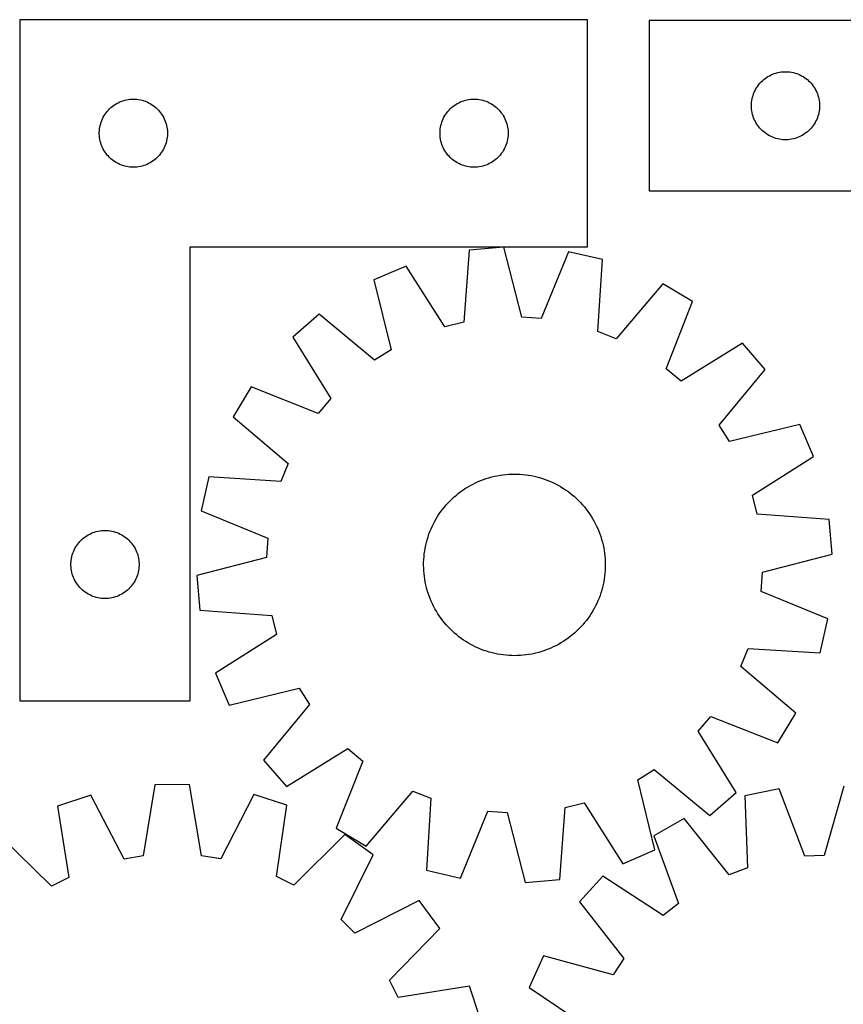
# Model space of a CAD drawing. Header units: millimetres. Extents: x 7 to 1493, y 8 to 2993.
# Tile 9 of 13: x 604 to 967, y 2560 to 2993. Entities that reach past the tile are written whole.
import ezdxf

# ---------------------------------------------------------------- set-up
doc = ezdxf.new("R2010")
doc.units = ezdxf.units.MM
doc.layers.add('CUT', color=7, linetype='CONTINUOUS', true_color=0x000000)

msp = doc.modelspace()

# ---------------------------------------------------------------- linework, layer by layer
at = {"layer": 'CUT'}
for p, q in [((604.33116, 2993.442682), (604.33116, 2693.442682)), ((854.33116, 2993.442682), (604.33116, 2993.442682)), ((854.33116, 2893.442682), (854.33116, 2993.442682)), ((1181.456653, 2993.039863), (881.456653, 2993.039863)), ((881.456653, 2993.039863), (881.456653, 2918.039863)), ((931.267553, 2966.548143), (931.847755, 2967.058069)), ((931.847755, 2967.058069), (932.453439, 2967.537451)), ((932.453439, 2967.537451), (933.082997, 2967.985018)), ((933.082997, 2967.985018), (933.734761, 2968.399582)), ((933.734761, 2968.399582), (934.407002, 2968.780045)), ((934.407002, 2968.780045), (935.097937, 2969.125397)), ((935.097937, 2969.125397), (935.805735, 2969.434722)), ((935.805735, 2969.434722), (936.528517, 2969.707201)), ((936.528517, 2969.707201), (937.264368, 2969.942111)), ((937.264368, 2969.942111), (938.011337, 2970.138828)), ((938.011337, 2970.138828), (938.767442, 2970.296832)), ((938.767442, 2970.296832), (939.530678, 2970.415703)), ((939.530678, 2970.415703), (940.299021, 2970.495125)), ((940.299021, 2970.495125), (941.070434, 2970.53489)), ((941.070434, 2970.53489), (941.842872, 2970.53489)), ((941.842872, 2970.53489), (942.614285, 2970.495125)), ((942.614285, 2970.495125), (943.382628, 2970.415703)), ((943.382628, 2970.415703), (944.145864, 2970.296832)), ((944.145864, 2970.296832), (944.901969, 2970.138828)), ((944.901969, 2970.138828), (945.648937, 2969.942111)), ((945.648937, 2969.942111), (946.384789, 2969.707201)), ((946.384789, 2969.707201), (947.107571, 2969.434722)), ((947.107571, 2969.434722), (947.815369, 2969.125397)), ((947.815369, 2969.125397), (948.506304, 2968.780045)), ((948.506304, 2968.780045), (949.178545, 2968.399582)), ((949.178545, 2968.399582), (949.830309, 2967.985018)), ((949.830309, 2967.985018), (950.459867, 2967.537451)), ((950.459867, 2967.537451), (951.065551, 2967.058069)), ((951.065551, 2967.058069), (951.645753, 2966.548143)), ((928.039347, 2962.246269), (928.402374, 2962.928084)), ((928.402374, 2962.928084), (928.80002, 2963.590305)), ((928.80002, 2963.590305), (929.231228, 2964.231179)), ((929.231228, 2964.231179), (929.694856, 2964.849005)), ((929.694856, 2964.849005), (930.189674, 2965.442144)), ((930.189674, 2965.442144), (930.71437, 2966.009025)), ((930.71437, 2966.009025), (931.267553, 2966.548143)), ((951.645753, 2966.548143), (952.198936, 2966.009025)), ((952.198936, 2966.009025), (952.723632, 2965.442144)), ((952.723632, 2965.442144), (953.21845, 2964.849005)), ((953.21845, 2964.849005), (953.682078, 2964.231179)), ((953.682078, 2964.231179), (954.113286, 2963.590305)), ((954.113286, 2963.590305), (954.510932, 2962.928084)), ((954.510932, 2962.928084), (954.873959, 2962.246269)), ((650.511093, 2957.948098), (651.262879, 2958.125517)), ((651.262879, 2958.125517), (652.022801, 2958.264)), ((652.022801, 2958.264), (652.788845, 2958.36318)), ((652.788845, 2958.36318), (653.558978, 2958.422793)), ((653.558978, 2958.422793), (654.33116, 2958.442682)), ((654.33116, 2958.442682), (655.103341, 2958.422793)), ((655.103341, 2958.422793), (655.873474, 2958.36318)), ((655.873474, 2958.36318), (656.639518, 2958.264)), ((656.639518, 2958.264), (657.399441, 2958.125517)), ((657.399441, 2958.125517), (658.151226, 2957.948098)), ((800.511093, 2957.948098), (801.262879, 2958.125517)), ((801.262879, 2958.125517), (802.022801, 2958.264)), ((802.022801, 2958.264), (802.788845, 2958.36318)), ((802.788845, 2958.36318), (803.558978, 2958.422793)), ((803.558978, 2958.422793), (804.33116, 2958.442682)), ((804.33116, 2958.442682), (805.103341, 2958.422793)), ((805.103341, 2958.422793), (805.873474, 2958.36318)), ((805.873474, 2958.36318), (806.639518, 2958.264)), ((806.639518, 2958.264), (807.399441, 2958.125517)), ((807.399441, 2958.125517), (808.151226, 2957.948098)), ((926.635335, 2957.848221), (926.773818, 2958.608144)), ((926.773818, 2958.608144), (926.951237, 2959.359929)), ((926.951237, 2959.359929), (927.167122, 2960.101585)), ((927.167122, 2960.101585), (927.420901, 2960.831144)), ((927.420901, 2960.831144), (927.711899, 2961.546671)), ((927.711899, 2961.546671), (928.039347, 2962.246269)), ((954.873959, 2962.246269), (955.201407, 2961.546671)), ((955.201407, 2961.546671), (955.492405, 2960.831144)), ((955.492405, 2960.831144), (955.746184, 2960.101585)), ((955.746184, 2960.101585), (955.962069, 2959.359929)), ((955.962069, 2959.359929), (956.139488, 2958.608144)), ((956.139488, 2958.608144), (956.277971, 2957.848221)), ((643.322879, 2953.631782), (643.861997, 2954.184965)), ((643.861997, 2954.184965), (644.428878, 2954.709661)), ((644.428878, 2954.709661), (645.022017, 2955.204479)), ((645.022017, 2955.204479), (645.639843, 2955.668107)), ((645.639843, 2955.668107), (646.280717, 2956.099315)), ((646.280717, 2956.099315), (646.942939, 2956.496961)), ((646.942939, 2956.496961), (647.624753, 2956.859988)), ((647.624753, 2956.859988), (648.324351, 2957.187435)), ((648.324351, 2957.187435), (649.039878, 2957.478434)), ((649.039878, 2957.478434), (649.769437, 2957.732213)), ((649.769437, 2957.732213), (650.511093, 2957.948098)), ((658.151226, 2957.948098), (658.892882, 2957.732213)), ((658.892882, 2957.732213), (659.622441, 2957.478434)), ((659.622441, 2957.478434), (660.337968, 2957.187435)), ((660.337968, 2957.187435), (661.037566, 2956.859988)), ((661.037566, 2956.859988), (661.719381, 2956.496961)), ((661.719381, 2956.496961), (662.381602, 2956.099315)), ((662.381602, 2956.099315), (663.022476, 2955.668107)), ((663.022476, 2955.668107), (663.640302, 2955.204479)), ((663.640302, 2955.204479), (664.233441, 2954.709661)), ((664.233441, 2954.709661), (664.800322, 2954.184965)), ((664.800322, 2954.184965), (665.33944, 2953.631782)), ((793.322879, 2953.631782), (793.861997, 2954.184965)), ((793.861997, 2954.184965), (794.428878, 2954.709661)), ((794.428878, 2954.709661), (795.022017, 2955.204479)), ((795.022017, 2955.204479), (795.639843, 2955.668107)), ((795.639843, 2955.668107), (796.280717, 2956.099315)), ((796.280717, 2956.099315), (796.942939, 2956.496961)), ((796.942939, 2956.496961), (797.624753, 2956.859988)), ((797.624753, 2956.859988), (798.324351, 2957.187435)), ((798.324351, 2957.187435), (799.039878, 2957.478434)), ((799.039878, 2957.478434), (799.769437, 2957.732213)), ((799.769437, 2957.732213), (800.511093, 2957.948098)), ((808.151226, 2957.948098), (808.892882, 2957.732213)), ((808.892882, 2957.732213), (809.622441, 2957.478434)), ((809.622441, 2957.478434), (810.337968, 2957.187435)), ((810.337968, 2957.187435), (811.037566, 2956.859988)), ((811.037566, 2956.859988), (811.719381, 2956.496961)), ((811.719381, 2956.496961), (812.381602, 2956.099315)), ((812.381602, 2956.099315), (813.022476, 2955.668107)), ((813.022476, 2955.668107), (813.640302, 2955.204479)), ((813.640302, 2955.204479), (814.233441, 2954.709661)), ((814.233441, 2954.709661), (814.800322, 2954.184965)), ((814.800322, 2954.184965), (815.33944, 2953.631782)), ((926.456653, 2955.539863), (926.476542, 2956.312044)), ((926.476542, 2954.767681), (926.456653, 2955.539863)), ((926.476542, 2956.312044), (926.536155, 2957.082178)), ((926.536155, 2953.997548), (926.476542, 2954.767681)), ((926.536155, 2957.082178), (926.635335, 2957.848221)), ((926.635335, 2953.231504), (926.536155, 2953.997548)), ((956.277971, 2957.848221), (956.377151, 2957.082178)), ((956.377151, 2953.997548), (956.277971, 2953.231504)), ((956.377151, 2957.082178), (956.436764, 2956.312044)), ((956.436764, 2954.767681), (956.377151, 2953.997548)), ((956.436764, 2956.312044), (956.456653, 2955.539863)), ((956.456653, 2955.539863), (956.436764, 2954.767681)), ((640.4363, 2949.0936), (640.745626, 2949.801398)), ((640.745626, 2949.801398), (641.090978, 2950.492333)), ((641.090978, 2950.492333), (641.47144, 2951.164574)), ((641.47144, 2951.164574), (641.886004, 2951.816338)), ((641.886004, 2951.816338), (642.333571, 2952.445896)), ((642.333571, 2952.445896), (642.812953, 2953.05158)), ((642.812953, 2953.05158), (643.322879, 2953.631782)), ((665.33944, 2953.631782), (665.849366, 2953.05158)), ((665.849366, 2953.05158), (666.328748, 2952.445896)), ((666.328748, 2952.445896), (666.776315, 2951.816338)), ((666.776315, 2951.816338), (667.190879, 2951.164574)), ((667.190879, 2951.164574), (667.571342, 2950.492333)), ((667.571342, 2950.492333), (667.916693, 2949.801398)), ((667.916693, 2949.801398), (668.226019, 2949.0936)), ((790.4363, 2949.0936), (790.745626, 2949.801398)), ((790.745626, 2949.801398), (791.090978, 2950.492333)), ((791.090978, 2950.492333), (791.47144, 2951.164574)), ((791.47144, 2951.164574), (791.886004, 2951.816338)), ((791.886004, 2951.816338), (792.333571, 2952.445896)), ((792.333571, 2952.445896), (792.812953, 2953.05158)), ((792.812953, 2953.05158), (793.322879, 2953.631782)), ((815.33944, 2953.631782), (815.849366, 2953.05158)), ((815.849366, 2953.05158), (816.328748, 2952.445896)), ((816.328748, 2952.445896), (816.776315, 2951.816338)), ((816.776315, 2951.816338), (817.190879, 2951.164574)), ((817.190879, 2951.164574), (817.571342, 2950.492333)), ((817.571342, 2950.492333), (817.916693, 2949.801398)), ((817.916693, 2949.801398), (818.226019, 2949.0936)), ((926.773818, 2952.471582), (926.635335, 2953.231504)), ((926.951237, 2951.719796), (926.773818, 2952.471582)), ((927.167122, 2950.97814), (926.951237, 2951.719796)), ((927.420901, 2950.248581), (927.167122, 2950.97814)), ((927.711899, 2949.533054), (927.420901, 2950.248581)), ((928.039347, 2948.833456), (927.711899, 2949.533054)), ((955.201407, 2949.533054), (954.873959, 2948.833456)), ((955.492405, 2950.248581), (955.201407, 2949.533054)), ((955.746184, 2950.97814), (955.492405, 2950.248581)), ((955.962069, 2951.719796), (955.746184, 2950.97814)), ((956.139488, 2952.471582), (955.962069, 2951.719796)), ((956.277971, 2953.231504), (956.139488, 2952.471582)), ((639.375897, 2944.600314), (639.455319, 2945.368657)), ((639.455319, 2945.368657), (639.57419, 2946.131893)), ((639.57419, 2946.131893), (639.732194, 2946.887998)), ((639.732194, 2946.887998), (639.928911, 2947.634966)), ((639.928911, 2947.634966), (640.163821, 2948.370818)), ((640.163821, 2948.370818), (640.4363, 2949.0936)), ((668.226019, 2949.0936), (668.498498, 2948.370818)), ((668.498498, 2948.370818), (668.733408, 2947.634966)), ((668.733408, 2947.634966), (668.930125, 2946.887998)), ((668.930125, 2946.887998), (669.088129, 2946.131893)), ((669.088129, 2946.131893), (669.207, 2945.368657)), ((669.207, 2945.368657), (669.286422, 2944.600314)), ((789.375897, 2944.600314), (789.455319, 2945.368657)), ((789.455319, 2945.368657), (789.57419, 2946.131893)), ((789.57419, 2946.131893), (789.732194, 2946.887998)), ((789.732194, 2946.887998), (789.928911, 2947.634966)), ((789.928911, 2947.634966), (790.163821, 2948.370818)), ((790.163821, 2948.370818), (790.4363, 2949.0936)), ((818.226019, 2949.0936), (818.498498, 2948.370818)), ((818.498498, 2948.370818), (818.733408, 2947.634966)), ((818.733408, 2947.634966), (818.930125, 2946.887998)), ((818.930125, 2946.887998), (819.088129, 2946.131893)), ((819.088129, 2946.131893), (819.207, 2945.368657)), ((819.207, 2945.368657), (819.286422, 2944.600314)), ((928.402374, 2948.151642), (928.039347, 2948.833456)), ((928.80002, 2947.48942), (928.402374, 2948.151642)), ((929.231228, 2946.848546), (928.80002, 2947.48942)), ((929.694856, 2946.23072), (929.231228, 2946.848546)), ((930.189674, 2945.637581), (929.694856, 2946.23072)), ((930.71437, 2945.0707), (930.189674, 2945.637581)), ((952.723632, 2945.637581), (952.198936, 2945.0707)), ((953.21845, 2946.23072), (952.723632, 2945.637581)), ((953.682078, 2946.848546), (953.21845, 2946.23072)), ((954.113286, 2947.48942), (953.682078, 2946.848546)), ((954.510932, 2948.151642), (954.113286, 2947.48942)), ((954.873959, 2948.833456), (954.510932, 2948.151642)), ((639.336133, 2943.828901), (639.375897, 2944.600314)), ((639.336133, 2943.056463), (639.336133, 2943.828901)), ((639.375897, 2942.28505), (639.336133, 2943.056463)), ((639.455319, 2941.516707), (639.375897, 2942.28505)), ((639.57419, 2940.753471), (639.455319, 2941.516707)), ((669.207, 2941.516707), (669.088129, 2940.753471)), ((669.286422, 2942.28505), (669.207, 2941.516707)), ((669.286422, 2944.600314), (669.326187, 2943.828901)), ((669.326187, 2943.056463), (669.286422, 2942.28505)), ((669.326187, 2943.828901), (669.326187, 2943.056463)), ((789.336133, 2943.828901), (789.375897, 2944.600314)), ((789.336133, 2943.056463), (789.336133, 2943.828901)), ((789.375897, 2942.28505), (789.336133, 2943.056463)), ((789.455319, 2941.516707), (789.375897, 2942.28505)), ((789.57419, 2940.753471), (789.455319, 2941.516707)), ((819.207, 2941.516707), (819.088129, 2940.753471)), ((819.286422, 2942.28505), (819.207, 2941.516707)), ((819.286422, 2944.600314), (819.326187, 2943.828901)), ((819.326187, 2943.056463), (819.286422, 2942.28505)), ((819.326187, 2943.828901), (819.326187, 2943.056463)), ((931.267553, 2944.531582), (930.71437, 2945.0707)), ((931.847755, 2944.021656), (931.267553, 2944.531582)), ((932.453439, 2943.542274), (931.847755, 2944.021656)), ((933.082997, 2943.094707), (932.453439, 2943.542274)), ((933.734761, 2942.680143), (933.082997, 2943.094707)), ((934.407002, 2942.299681), (933.734761, 2942.680143)), ((935.097937, 2941.954329), (934.407002, 2942.299681)), ((935.805735, 2941.645003), (935.097937, 2941.954329)), ((936.528517, 2941.372524), (935.805735, 2941.645003)), ((937.264368, 2941.137614), (936.528517, 2941.372524)), ((938.011337, 2940.940897), (937.264368, 2941.137614)), ((938.767442, 2940.782893), (938.011337, 2940.940897)), ((939.530678, 2940.664022), (938.767442, 2940.782893)), ((944.145864, 2940.782893), (943.382628, 2940.664022)), ((944.901969, 2940.940897), (944.145864, 2940.782893)), ((945.648937, 2941.137614), (944.901969, 2940.940897)), ((946.384789, 2941.372524), (945.648937, 2941.137614)), ((947.107571, 2941.645003), (946.384789, 2941.372524)), ((947.815369, 2941.954329), (947.107571, 2941.645003)), ((948.506304, 2942.299681), (947.815369, 2941.954329)), ((949.178545, 2942.680143), (948.506304, 2942.299681)), ((949.830309, 2943.094707), (949.178545, 2942.680143)), ((950.459867, 2943.542274), (949.830309, 2943.094707)), ((951.065551, 2944.021656), (950.459867, 2943.542274)), ((951.645753, 2944.531582), (951.065551, 2944.021656)), ((952.198936, 2945.0707), (951.645753, 2944.531582)), ((639.732194, 2939.997366), (639.57419, 2940.753471)), ((639.928911, 2939.250397), (639.732194, 2939.997366)), ((640.163821, 2938.514546), (639.928911, 2939.250397)), ((640.4363, 2937.791764), (640.163821, 2938.514546)), ((640.745626, 2937.083966), (640.4363, 2937.791764)), ((641.090978, 2936.393031), (640.745626, 2937.083966)), ((667.916693, 2937.083966), (667.571342, 2936.393031)), ((668.226019, 2937.791764), (667.916693, 2937.083966)), ((668.498498, 2938.514546), (668.226019, 2937.791764)), ((668.733408, 2939.250397), (668.498498, 2938.514546)), ((668.930125, 2939.997366), (668.733408, 2939.250397)), ((669.088129, 2940.753471), (668.930125, 2939.997366)), ((789.732194, 2939.997366), (789.57419, 2940.753471)), ((789.928911, 2939.250397), (789.732194, 2939.997366)), ((790.163821, 2938.514546), (789.928911, 2939.250397)), ((790.4363, 2937.791764), (790.163821, 2938.514546)), ((790.745626, 2937.083966), (790.4363, 2937.791764)), ((791.090978, 2936.393031), (790.745626, 2937.083966)), ((817.916693, 2937.083966), (817.571342, 2936.393031)), ((818.226019, 2937.791764), (817.916693, 2937.083966)), ((818.498498, 2938.514546), (818.226019, 2937.791764)), ((818.733408, 2939.250397), (818.498498, 2938.514546)), ((818.930125, 2939.997366), (818.733408, 2939.250397)), ((819.088129, 2940.753471), (818.930125, 2939.997366)), ((940.299021, 2940.5846), (939.530678, 2940.664022)), ((941.070434, 2940.544836), (940.299021, 2940.5846)), ((941.842872, 2940.544836), (941.070434, 2940.544836)), ((942.614285, 2940.5846), (941.842872, 2940.544836)), ((943.382628, 2940.664022), (942.614285, 2940.5846)), ((641.47144, 2935.72079), (641.090978, 2936.393031)), ((641.886004, 2935.069026), (641.47144, 2935.72079)), ((642.333571, 2934.439468), (641.886004, 2935.069026)), ((642.812953, 2933.833784), (642.333571, 2934.439468)), ((643.322879, 2933.253582), (642.812953, 2933.833784)), ((643.861997, 2932.700399), (643.322879, 2933.253582)), ((644.428878, 2932.175703), (643.861997, 2932.700399)), ((645.022017, 2931.680885), (644.428878, 2932.175703)), ((664.233441, 2932.175703), (663.640302, 2931.680885)), ((664.800322, 2932.700399), (664.233441, 2932.175703)), ((665.33944, 2933.253582), (664.800322, 2932.700399)), ((665.849366, 2933.833784), (665.33944, 2933.253582)), ((666.328748, 2934.439468), (665.849366, 2933.833784)), ((666.776315, 2935.069026), (666.328748, 2934.439468)), ((667.190879, 2935.72079), (666.776315, 2935.069026)), ((667.571342, 2936.393031), (667.190879, 2935.72079)), ((791.47144, 2935.72079), (791.090978, 2936.393031)), ((791.886004, 2935.069026), (791.47144, 2935.72079)), ((792.333571, 2934.439468), (791.886004, 2935.069026)), ((792.812953, 2933.833784), (792.333571, 2934.439468)), ((793.322879, 2933.253582), (792.812953, 2933.833784)), ((793.861997, 2932.700399), (793.322879, 2933.253582)), ((794.428878, 2932.175703), (793.861997, 2932.700399)), ((795.022017, 2931.680885), (794.428878, 2932.175703)), ((814.233441, 2932.175703), (813.640302, 2931.680885)), ((814.800322, 2932.700399), (814.233441, 2932.175703)), ((815.33944, 2933.253582), (814.800322, 2932.700399)), ((815.849366, 2933.833784), (815.33944, 2933.253582)), ((816.328748, 2934.439468), (815.849366, 2933.833784)), ((816.776315, 2935.069026), (816.328748, 2934.439468)), ((817.190879, 2935.72079), (816.776315, 2935.069026)), ((817.571342, 2936.393031), (817.190879, 2935.72079)), ((645.639843, 2931.217257), (645.022017, 2931.680885)), ((646.280717, 2930.786049), (645.639843, 2931.217257)), ((646.942939, 2930.388403), (646.280717, 2930.786049)), ((647.624753, 2930.025376), (646.942939, 2930.388403)), ((648.324351, 2929.697928), (647.624753, 2930.025376)), ((649.039878, 2929.40693), (648.324351, 2929.697928)), ((649.769437, 2929.153151), (649.039878, 2929.40693)), ((650.511093, 2928.937266), (649.769437, 2929.153151)), ((651.262879, 2928.759847), (650.511093, 2928.937266)), ((652.022801, 2928.621363), (651.262879, 2928.759847)), ((652.788845, 2928.522184), (652.022801, 2928.621363)), ((653.558978, 2928.462571), (652.788845, 2928.522184)), ((654.33116, 2928.442682), (653.558978, 2928.462571)), ((655.103341, 2928.462571), (654.33116, 2928.442682)), ((655.873474, 2928.522184), (655.103341, 2928.462571)), ((656.639518, 2928.621363), (655.873474, 2928.522184)), ((657.399441, 2928.759847), (656.639518, 2928.621363)), ((658.151226, 2928.937266), (657.399441, 2928.759847)), ((658.892882, 2929.153151), (658.151226, 2928.937266)), ((659.622441, 2929.40693), (658.892882, 2929.153151)), ((660.337968, 2929.697928), (659.622441, 2929.40693)), ((661.037566, 2930.025376), (660.337968, 2929.697928)), ((661.719381, 2930.388403), (661.037566, 2930.025376)), ((662.381602, 2930.786049), (661.719381, 2930.388403)), ((663.022476, 2931.217257), (662.381602, 2930.786049)), ((663.640302, 2931.680885), (663.022476, 2931.217257)), ((795.639843, 2931.217257), (795.022017, 2931.680885)), ((796.280717, 2930.786049), (795.639843, 2931.217257)), ((796.942939, 2930.388403), (796.280717, 2930.786049)), ((797.624753, 2930.025376), (796.942939, 2930.388403)), ((798.324351, 2929.697928), (797.624753, 2930.025376)), ((799.039878, 2929.40693), (798.324351, 2929.697928)), ((799.769437, 2929.153151), (799.039878, 2929.40693)), ((800.511093, 2928.937266), (799.769437, 2929.153151)), ((801.262879, 2928.759847), (800.511093, 2928.937266)), ((802.022801, 2928.621363), (801.262879, 2928.759847)), ((802.788845, 2928.522184), (802.022801, 2928.621363)), ((803.558978, 2928.462571), (802.788845, 2928.522184)), ((804.33116, 2928.442682), (803.558978, 2928.462571)), ((805.103341, 2928.462571), (804.33116, 2928.442682)), ((805.873474, 2928.522184), (805.103341, 2928.462571)), ((806.639518, 2928.621363), (805.873474, 2928.522184)), ((807.399441, 2928.759847), (806.639518, 2928.621363)), ((808.151226, 2928.937266), (807.399441, 2928.759847)), ((808.892882, 2929.153151), (808.151226, 2928.937266)), ((809.622441, 2929.40693), (808.892882, 2929.153151)), ((810.337968, 2929.697928), (809.622441, 2929.40693)), ((811.037566, 2930.025376), (810.337968, 2929.697928)), ((811.719381, 2930.388403), (811.037566, 2930.025376)), ((812.381602, 2930.786049), (811.719381, 2930.388403)), ((813.022476, 2931.217257), (812.381602, 2930.786049)), ((813.640302, 2931.680885), (813.022476, 2931.217257)), ((881.456653, 2918.039863), (1081.456653, 2918.039863)), ((679.33116, 2693.442682), (679.33116, 2893.442682)), ((679.33116, 2893.442682), (854.33116, 2893.442682)), ((817.429839, 2893.201626), (802.103973, 2891.842071)), ((825.321552, 2862.433207), (817.429839, 2893.201626)), ((802.103973, 2891.842071), (799.751797, 2860.164918)), ((845.901559, 2891.245356), (833.875727, 2861.845456)), ((860.897449, 2887.802417), (845.901559, 2891.245356)), ((774.421238, 2884.904349), (760.265599, 2878.875383)), ((791.434667, 2858.080517), (774.421238, 2884.904349)), ((858.894949, 2856.101238), (860.897449, 2887.802417)), ((760.265599, 2878.875383), (767.817325, 2848.021757)), ((887.371143, 2877.143648), (866.848829, 2852.898868)), ((900.569155, 2869.235233), (887.371143, 2877.143648)), ((888.868461, 2839.704427), (900.569155, 2869.235233)), ((736.081627, 2863.722781), (724.481868, 2853.614561)), ((760.55138, 2843.46924), (736.081627, 2863.722781)), ((799.751797, 2860.164918), (791.434667, 2858.080517)), ((833.875727, 2861.845456), (825.321552, 2862.433207)), ((866.848829, 2852.898868), (858.894949, 2856.101238)), ((724.481868, 2853.614561), (741.19828, 2826.604631)), ((922.453393, 2850.917321), (895.443464, 2834.200908)), ((932.561614, 2839.317561), (922.453393, 2850.917321)), ((767.817325, 2848.021757), (760.55138, 2843.46924)), ((895.443464, 2834.200908), (888.868461, 2839.704427)), ((912.308072, 2814.847808), (932.561614, 2839.317561)), ((706.163955, 2831.730322), (698.255541, 2818.53231)), ((735.694762, 2820.029629), (706.163955, 2831.730322)), ((741.19828, 2826.604631), (735.694762, 2820.029629)), ((698.255541, 2818.53231), (722.500321, 2798.009996)), ((947.714216, 2815.133589), (916.86059, 2807.581864)), ((953.743182, 2800.977951), (947.714216, 2815.133589)), ((916.86059, 2807.581864), (912.308072, 2814.847808)), ((722.500321, 2798.009996), (719.297951, 2790.056116)), ((926.91935, 2783.964521), (953.743182, 2800.977951)), ((687.596772, 2792.058616), (684.153833, 2777.062726)), ((719.297951, 2790.056116), (687.596772, 2792.058616)), ((803.885141, 2788.882509), (805.012434, 2789.437681)), ((805.012434, 2789.437681), (806.15661, 2789.95717)), ((806.15661, 2789.95717), (807.316539, 2790.440463)), ((807.316539, 2790.440463), (808.491076, 2790.887084)), ((808.491076, 2790.887084), (809.679062, 2791.296591)), ((809.679062, 2791.296591), (810.879324, 2791.66858)), ((810.879324, 2791.66858), (812.090679, 2792.002685)), ((812.090679, 2792.002685), (813.311931, 2792.298575)), ((813.311931, 2792.298575), (814.541874, 2792.555959)), ((814.541874, 2792.555959), (815.779295, 2792.774583)), ((815.779295, 2792.774583), (817.022973, 2792.95423)), ((817.022973, 2792.95423), (818.27168, 2793.094723)), ((818.27168, 2793.094723), (819.524183, 2793.195925)), ((819.524183, 2793.195925), (820.779247, 2793.257734)), ((820.779247, 2793.257734), (822.035634, 2793.280091)), ((822.035634, 2793.280091), (823.292103, 2793.262972)), ((823.292103, 2793.262972), (824.547414, 2793.206396)), ((824.547414, 2793.206396), (825.800328, 2793.110416)), ((825.800328, 2793.110416), (827.04961, 2792.97513)), ((827.04961, 2792.97513), (828.294025, 2792.800669)), ((828.294025, 2792.800669), (829.532347, 2792.587206)), ((829.532347, 2792.587206), (830.763353, 2792.334952)), ((830.763353, 2792.334952), (831.985827, 2792.044155)), ((831.985827, 2792.044155), (833.198564, 2791.715103)), ((833.198564, 2791.715103), (834.400368, 2791.348121)), ((834.400368, 2791.348121), (835.59005, 2790.94357)), ((835.59005, 2790.94357), (836.766439, 2790.50185)), ((836.766439, 2790.50185), (837.928372, 2790.023396)), ((837.928372, 2790.023396), (839.074704, 2789.508681)), ((839.074704, 2789.508681), (840.204302, 2788.958214)), ((840.204302, 2788.958214), (841.316052, 2788.372536)), ((796.557864, 2784.047494), (797.536901, 2784.835207)), ((797.536901, 2784.835207), (798.540198, 2785.59178)), ((798.540198, 2785.59178), (799.566765, 2786.316464)), ((799.566765, 2786.316464), (800.615588, 2787.008546)), ((800.615588, 2787.008546), (801.685632, 2787.667342)), ((801.685632, 2787.667342), (802.775842, 2788.292202)), ((802.775842, 2788.292202), (803.885141, 2788.882509)), ((841.316052, 2788.372536), (842.408857, 2787.752226)), ((842.408857, 2787.752226), (843.481639, 2787.097897)), ((843.481639, 2787.097897), (844.533338, 2786.410194)), ((844.533338, 2786.410194), (845.562916, 2785.689795)), ((845.562916, 2785.689795), (846.569359, 2784.937412)), ((846.569359, 2784.937412), (847.551672, 2784.153787)), ((792.059495, 2779.670053), (792.903254, 2780.601224)), ((792.903254, 2780.601224), (793.775845, 2781.505431)), ((793.775845, 2781.505431), (794.676407, 2782.381784)), ((794.676407, 2782.381784), (795.604052, 2783.229417)), ((795.604052, 2783.229417), (796.557864, 2784.047494)), ((847.551672, 2784.153787), (848.508886, 2783.339694)), ((848.508886, 2783.339694), (849.440056, 2782.495935)), ((849.440056, 2782.495935), (850.344264, 2781.623344)), ((850.344264, 2781.623344), (851.220617, 2780.722782)), ((851.220617, 2780.722782), (852.06825, 2779.795137)), ((929.003751, 2775.647392), (926.91935, 2783.964521)), ((684.153833, 2777.062726), (713.553733, 2765.036894)), ((788.988995, 2775.694505), (789.709394, 2776.724084)), ((789.709394, 2776.724084), (790.461777, 2777.730526)), ((790.461777, 2777.730526), (791.245402, 2778.712839)), ((791.245402, 2778.712839), (792.059495, 2779.670053)), ((852.06825, 2779.795137), (852.886327, 2778.841325)), ((852.886327, 2778.841325), (853.67404, 2777.862287)), ((853.67404, 2777.862287), (854.430613, 2776.85899)), ((854.430613, 2776.85899), (855.155297, 2775.832424)), ((786.440975, 2771.365469), (787.026653, 2772.477219)), ((787.026653, 2772.477219), (787.646962, 2773.570024)), ((787.646962, 2773.570024), (788.301292, 2774.642806)), ((788.301292, 2774.642806), (788.988995, 2775.694505)), ((855.155297, 2775.832424), (855.847379, 2774.783601)), ((855.847379, 2774.783601), (856.506175, 2773.713556)), ((856.506175, 2773.713556), (857.131035, 2772.623347)), ((857.131035, 2772.623347), (857.721342, 2771.514048)), ((960.680904, 2773.295215), (929.003751, 2775.647392)), ((962.040459, 2757.96935), (960.680904, 2773.295215)), ((635.824351, 2767.187435), (636.539878, 2767.478434)), ((636.539878, 2767.478434), (637.269437, 2767.732213)), ((637.269437, 2767.732213), (638.011093, 2767.948098)), ((638.011093, 2767.948098), (638.762879, 2768.125517)), ((638.762879, 2768.125517), (639.522801, 2768.264)), ((639.522801, 2768.264), (640.288845, 2768.36318)), ((640.288845, 2768.36318), (641.058978, 2768.422793)), ((641.058978, 2768.422793), (641.83116, 2768.442682)), ((641.83116, 2768.442682), (642.603341, 2768.422793)), ((642.603341, 2768.422793), (643.373474, 2768.36318)), ((643.373474, 2768.36318), (644.139518, 2768.264)), ((644.139518, 2768.264), (644.899441, 2768.125517)), ((644.899441, 2768.125517), (645.651226, 2767.948098)), ((645.651226, 2767.948098), (646.392882, 2767.732213)), ((646.392882, 2767.732213), (647.122441, 2767.478434)), ((647.122441, 2767.478434), (647.837968, 2767.187435)), ((784.455619, 2766.751218), (784.897339, 2767.927606)), ((784.897339, 2767.927606), (785.375793, 2769.089539)), ((785.375793, 2769.089539), (785.890507, 2770.235871)), ((785.890507, 2770.235871), (786.440975, 2771.365469)), ((857.721342, 2771.514048), (858.276514, 2770.386754)), ((858.276514, 2770.386754), (858.796003, 2769.242578)), ((858.796003, 2769.242578), (859.279296, 2768.08265)), ((859.279296, 2768.08265), (859.725917, 2766.908113)), ((629.833571, 2762.445896), (630.312953, 2763.05158)), ((630.312953, 2763.05158), (630.822879, 2763.631782)), ((630.822879, 2763.631782), (631.361997, 2764.184965)), ((631.361997, 2764.184965), (631.928878, 2764.709661)), ((631.928878, 2764.709661), (632.522017, 2765.204479)), ((632.522017, 2765.204479), (633.139843, 2765.668107)), ((633.139843, 2765.668107), (633.780717, 2766.099315)), ((633.780717, 2766.099315), (634.442939, 2766.496961)), ((634.442939, 2766.496961), (635.124753, 2766.859988)), ((635.124753, 2766.859988), (635.824351, 2767.187435)), ((647.837968, 2767.187435), (648.537566, 2766.859988)), ((648.537566, 2766.859988), (649.219381, 2766.496961)), ((649.219381, 2766.496961), (649.881602, 2766.099315)), ((649.881602, 2766.099315), (650.522476, 2765.668107)), ((650.522476, 2765.668107), (651.140302, 2765.204479)), ((651.140302, 2765.204479), (651.733441, 2764.709661)), ((651.733441, 2764.709661), (652.300322, 2764.184965)), ((652.300322, 2764.184965), (652.83944, 2763.631782)), ((652.83944, 2763.631782), (653.349366, 2763.05158)), ((653.349366, 2763.05158), (653.828748, 2762.445896)), ((713.553733, 2765.036894), (712.965982, 2756.482719)), ((783.064237, 2761.92452), (783.355033, 2763.146994)), ((783.355033, 2763.146994), (783.684085, 2764.359732)), ((783.684085, 2764.359732), (784.051068, 2765.561535)), ((784.051068, 2765.561535), (784.455619, 2766.751218)), ((859.725917, 2766.908113), (860.135424, 2765.720127)), ((860.135424, 2765.720127), (860.507413, 2764.519864)), ((860.507413, 2764.519864), (860.841518, 2763.308509)), ((860.841518, 2763.308509), (861.137408, 2762.087257)), ((627.663821, 2758.370818), (627.9363, 2759.0936)), ((627.9363, 2759.0936), (628.245626, 2759.801398)), ((628.245626, 2759.801398), (628.590978, 2760.492333)), ((628.590978, 2760.492333), (628.97144, 2761.164574)), ((628.97144, 2761.164574), (629.386004, 2761.816338)), ((629.386004, 2761.816338), (629.833571, 2762.445896)), ((653.828748, 2762.445896), (654.276315, 2761.816338)), ((654.276315, 2761.816338), (654.690879, 2761.164574)), ((654.690879, 2761.164574), (655.071342, 2760.492333)), ((655.071342, 2760.492333), (655.416693, 2759.801398)), ((655.416693, 2759.801398), (655.726019, 2759.0936)), ((655.726019, 2759.0936), (655.998498, 2758.370818)), ((782.424059, 2758.210777), (782.59852, 2759.455193)), ((782.59852, 2759.455193), (782.811983, 2760.693514)), ((782.811983, 2760.693514), (783.064237, 2761.92452)), ((861.137408, 2762.087257), (861.394792, 2760.857314)), ((861.394792, 2760.857314), (861.613416, 2759.619893)), ((861.613416, 2759.619893), (861.793063, 2758.376216)), ((626.836133, 2753.828901), (626.875897, 2754.600314)), ((626.875897, 2754.600314), (626.955319, 2755.368657)), ((626.955319, 2755.368657), (627.07419, 2756.131893)), ((627.07419, 2756.131893), (627.232194, 2756.887998)), ((627.232194, 2756.887998), (627.428911, 2757.634966)), ((627.428911, 2757.634966), (627.663821, 2758.370818)), ((655.998498, 2758.370818), (656.233408, 2757.634966)), ((656.233408, 2757.634966), (656.430125, 2756.887998)), ((656.430125, 2756.887998), (656.588129, 2756.131893)), ((656.588129, 2756.131893), (656.707, 2755.368657)), ((656.707, 2755.368657), (656.786422, 2754.600314)), ((656.786422, 2754.600314), (656.826187, 2753.828901)), ((712.965982, 2756.482719), (682.197563, 2748.591006)), ((782.119098, 2753.196801), (782.136216, 2754.45327)), ((782.136216, 2754.45327), (782.192793, 2755.708581)), ((782.192793, 2755.708581), (782.288772, 2756.961495)), ((782.288772, 2756.961495), (782.424059, 2758.210777)), ((861.793063, 2758.376216), (861.933556, 2757.127509)), ((861.933556, 2757.127509), (862.034758, 2755.875006)), ((862.034758, 2755.875006), (862.096567, 2754.619941)), ((862.096567, 2754.619941), (862.118924, 2753.363555)), ((931.27204, 2750.077637), (962.040459, 2757.96935)), ((626.836133, 2753.056463), (626.836133, 2753.828901)), ((626.875897, 2752.28505), (626.836133, 2753.056463)), ((626.955319, 2751.516707), (626.875897, 2752.28505)), ((627.07419, 2750.753471), (626.955319, 2751.516707)), ((627.232194, 2749.997366), (627.07419, 2750.753471)), ((627.428911, 2749.250397), (627.232194, 2749.997366)), ((656.430125, 2749.997366), (656.233408, 2749.250397)), ((656.588129, 2750.753471), (656.430125, 2749.997366)), ((656.707, 2751.516707), (656.588129, 2750.753471)), ((656.786422, 2752.28505), (656.707, 2751.516707)), ((656.826187, 2753.056463), (656.786422, 2752.28505)), ((656.826187, 2753.828901), (656.826187, 2753.056463)), ((782.141454, 2751.940415), (782.119098, 2753.196801)), ((782.203264, 2750.68535), (782.141454, 2751.940415)), ((782.304465, 2749.432847), (782.203264, 2750.68535)), ((862.045228, 2750.851775), (861.949249, 2749.59886)), ((862.101805, 2752.107086), (862.045228, 2750.851775)), ((862.118924, 2753.363555), (862.101805, 2752.107086)), ((930.684289, 2741.523461), (931.27204, 2750.077637)), ((627.663821, 2748.514546), (627.428911, 2749.250397)), ((627.9363, 2747.791764), (627.663821, 2748.514546)), ((628.245626, 2747.083966), (627.9363, 2747.791764)), ((628.590978, 2746.393031), (628.245626, 2747.083966)), ((628.97144, 2745.72079), (628.590978, 2746.393031)), ((629.386004, 2745.069026), (628.97144, 2745.72079)), ((654.690879, 2745.72079), (654.276315, 2745.069026)), ((655.071342, 2746.393031), (654.690879, 2745.72079)), ((655.416693, 2747.083966), (655.071342, 2746.393031)), ((655.726019, 2747.791764), (655.416693, 2747.083966)), ((655.998498, 2748.514546), (655.726019, 2747.791764)), ((656.233408, 2749.250397), (655.998498, 2748.514546)), ((682.197563, 2748.591006), (683.557117, 2733.265141)), ((782.444959, 2748.18414), (782.304465, 2749.432847)), ((782.624606, 2746.940463), (782.444959, 2748.18414)), ((782.843229, 2745.703042), (782.624606, 2746.940463)), ((783.100613, 2744.473098), (782.843229, 2745.703042)), ((861.426039, 2745.866842), (861.173785, 2744.635836)), ((861.639502, 2747.105163), (861.426039, 2745.866842)), ((861.813962, 2748.349579), (861.639502, 2747.105163)), ((861.949249, 2749.59886), (861.813962, 2748.349579)), ((629.833571, 2744.439468), (629.386004, 2745.069026)), ((630.312953, 2743.833784), (629.833571, 2744.439468)), ((630.822879, 2743.253582), (630.312953, 2743.833784)), ((631.361997, 2742.700399), (630.822879, 2743.253582)), ((631.928878, 2742.175703), (631.361997, 2742.700399)), ((632.522017, 2741.680885), (631.928878, 2742.175703)), ((633.139843, 2741.217257), (632.522017, 2741.680885)), ((651.140302, 2741.680885), (650.522476, 2741.217257)), ((651.733441, 2742.175703), (651.140302, 2741.680885)), ((652.300322, 2742.700399), (651.733441, 2742.175703)), ((652.83944, 2743.253582), (652.300322, 2742.700399)), ((653.349366, 2743.833784), (652.83944, 2743.253582)), ((653.828748, 2744.439468), (653.349366, 2743.833784)), ((654.276315, 2745.069026), (653.828748, 2744.439468)), ((783.396503, 2743.251847), (783.100613, 2744.473098)), ((783.730608, 2742.040492), (783.396503, 2743.251847)), ((784.102598, 2740.840229), (783.730608, 2742.040492)), ((860.553936, 2742.200624), (860.186954, 2740.998821)), ((860.882988, 2743.413361), (860.553936, 2742.200624)), ((861.173785, 2744.635836), (860.882988, 2743.413361)), ((960.084189, 2729.49763), (930.684289, 2741.523461)), ((633.780717, 2740.786049), (633.139843, 2741.217257)), ((634.442939, 2740.388403), (633.780717, 2740.786049)), ((635.124753, 2740.025376), (634.442939, 2740.388403)), ((635.824351, 2739.697928), (635.124753, 2740.025376)), ((636.539878, 2739.40693), (635.824351, 2739.697928)), ((637.269437, 2739.153151), (636.539878, 2739.40693)), ((638.011093, 2738.937266), (637.269437, 2739.153151)), ((638.762879, 2738.759847), (638.011093, 2738.937266)), ((639.522801, 2738.621363), (638.762879, 2738.759847)), ((640.288845, 2738.522184), (639.522801, 2738.621363)), ((641.058978, 2738.462571), (640.288845, 2738.522184)), ((641.83116, 2738.442682), (641.058978, 2738.462571)), ((642.603341, 2738.462571), (641.83116, 2738.442682)), ((643.373474, 2738.522184), (642.603341, 2738.462571)), ((644.139518, 2738.621363), (643.373474, 2738.522184)), ((644.899441, 2738.759847), (644.139518, 2738.621363)), ((645.651226, 2738.937266), (644.899441, 2738.759847)), ((646.392882, 2739.153151), (645.651226, 2738.937266)), ((647.122441, 2739.40693), (646.392882, 2739.153151)), ((647.837968, 2739.697928), (647.122441, 2739.40693)), ((648.537566, 2740.025376), (647.837968, 2739.697928)), ((649.219381, 2740.388403), (648.537566, 2740.025376)), ((649.881602, 2740.786049), (649.219381, 2740.388403)), ((650.522476, 2741.217257), (649.881602, 2740.786049)), ((784.512105, 2739.652243), (784.102598, 2740.840229)), ((784.958725, 2738.477706), (784.512105, 2739.652243)), ((785.442018, 2737.317777), (784.958725, 2738.477706)), ((785.961507, 2736.173602), (785.442018, 2737.317777)), ((858.862229, 2737.470816), (858.347514, 2736.324485)), ((859.340682, 2738.63275), (858.862229, 2737.470816)), ((859.782403, 2739.809138), (859.340682, 2738.63275)), ((860.186954, 2740.998821), (859.782403, 2739.809138)), ((683.557117, 2733.265141), (715.23427, 2730.912964)), ((786.516679, 2735.046308), (785.961507, 2736.173602)), ((787.106987, 2733.937009), (786.516679, 2735.046308)), ((787.731847, 2732.8468), (787.106987, 2733.937009)), ((788.390643, 2731.776755), (787.731847, 2732.8468)), ((856.591059, 2732.990331), (855.93673, 2731.91755)), ((857.211369, 2734.083136), (856.591059, 2732.990331)), ((857.797047, 2735.194887), (857.211369, 2734.083136)), ((858.347514, 2736.324485), (857.797047, 2735.194887)), ((715.23427, 2730.912964), (717.318672, 2722.595834)), ((789.082724, 2730.727932), (788.390643, 2731.776755)), ((789.807409, 2729.701366), (789.082724, 2730.727932)), ((790.563981, 2728.698068), (789.807409, 2729.701366)), ((791.351694, 2727.719031), (790.563981, 2728.698068)), ((853.776245, 2728.82983), (852.99262, 2727.847517)), ((854.528628, 2729.836272), (853.776245, 2728.82983)), ((855.249027, 2730.865851), (854.528628, 2729.836272)), ((855.93673, 2731.91755), (855.249027, 2730.865851)), ((956.64125, 2714.50174), (960.084189, 2729.49763)), ((792.169771, 2726.765219), (791.351694, 2727.719031)), ((793.017404, 2725.837574), (792.169771, 2726.765219)), ((793.893757, 2724.937012), (793.017404, 2725.837574)), ((794.797965, 2724.064421), (793.893757, 2724.937012)), ((795.729135, 2723.220662), (794.797965, 2724.064421)), ((849.561615, 2724.178571), (848.63397, 2723.330938)), ((850.462177, 2725.054924), (849.561615, 2724.178571)), ((851.334768, 2725.959132), (850.462177, 2725.054924)), ((852.178526, 2726.890303), (851.334768, 2725.959132)), ((852.99262, 2727.847517), (852.178526, 2726.890303)), ((717.318672, 2722.595834), (690.494839, 2705.582405)), ((796.68635, 2722.406569), (795.729135, 2723.220662)), ((797.668662, 2721.622944), (796.68635, 2722.406569)), ((798.675105, 2720.870561), (797.668662, 2721.622944)), ((799.704684, 2720.150162), (798.675105, 2720.870561)), ((800.756383, 2719.462459), (799.704684, 2720.150162)), ((843.622433, 2719.55181), (842.552389, 2718.893014)), ((844.671256, 2720.243892), (843.622433, 2719.55181)), ((845.697823, 2720.968576), (844.671256, 2720.243892)), ((846.70112, 2721.725148), (845.697823, 2720.968576)), ((847.680158, 2722.512862), (846.70112, 2721.725148)), ((848.63397, 2723.330938), (847.680158, 2722.512862)), ((801.829164, 2718.808129), (800.756383, 2719.462459)), ((802.921969, 2718.18782), (801.829164, 2718.808129)), ((804.03372, 2717.602142), (802.921969, 2718.18782)), ((805.163318, 2717.051674), (804.03372, 2717.602142)), ((806.309649, 2716.53696), (805.163318, 2717.051674)), ((807.471582, 2716.058506), (806.309649, 2716.53696)), ((808.647971, 2715.616786), (807.471582, 2716.058506)), ((809.837654, 2715.212235), (808.647971, 2715.616786)), ((834.55896, 2715.263765), (833.358697, 2714.891775)), ((835.746946, 2715.673272), (834.55896, 2715.263765)), ((836.921483, 2716.119892), (835.746946, 2715.673272)), ((838.081411, 2716.603186), (836.921483, 2716.119892)), ((839.225587, 2717.122675), (838.081411, 2716.603186)), ((840.352881, 2717.677847), (839.225587, 2717.122675)), ((841.46218, 2718.268154), (840.352881, 2717.677847)), ((842.552389, 2718.893014), (841.46218, 2718.268154)), ((921.737701, 2708.55036), (924.940071, 2716.504239)), ((924.940071, 2716.504239), (956.64125, 2714.50174)), ((811.039457, 2714.845252), (809.837654, 2715.212235)), ((812.252194, 2714.516201), (811.039457, 2714.845252)), ((813.474669, 2714.225404), (812.252194, 2714.516201)), ((814.705674, 2713.97315), (813.474669, 2714.225404)), ((815.943996, 2713.759687), (814.705674, 2713.97315)), ((817.188412, 2713.585226), (815.943996, 2713.759687)), ((818.437693, 2713.449939), (817.188412, 2713.585226)), ((819.690608, 2713.35396), (818.437693, 2713.449939)), ((820.945919, 2713.297383), (819.690608, 2713.35396)), ((822.202388, 2713.280265), (820.945919, 2713.297383)), ((823.458774, 2713.302621), (822.202388, 2713.280265)), ((824.713838, 2713.364431), (823.458774, 2713.302621)), ((825.966342, 2713.465632), (824.713838, 2713.364431)), ((827.215049, 2713.606126), (825.966342, 2713.465632)), ((828.458726, 2713.785773), (827.215049, 2713.606126)), ((829.696147, 2714.004396), (828.458726, 2713.785773)), ((830.92609, 2714.26178), (829.696147, 2714.004396)), ((832.147342, 2714.557671), (830.92609, 2714.26178)), ((833.358697, 2714.891775), (832.147342, 2714.557671)), ((945.982481, 2688.028046), (921.737701, 2708.55036)), ((690.494839, 2705.582405), (696.523806, 2691.426766)), ((696.523806, 2691.426766), (727.377431, 2698.978492)), ((727.377431, 2698.978492), (731.929949, 2691.712547)), ((604.33116, 2693.442682), (679.33116, 2693.442682)), ((731.929949, 2691.712547), (711.676407, 2667.242795)), ((903.039741, 2679.955725), (908.54326, 2686.530727)), ((908.54326, 2686.530727), (938.074066, 2674.830034)), ((938.074066, 2674.830034), (945.982481, 2688.028046)), ((919.756153, 2652.945795), (903.039741, 2679.955725)), ((721.784628, 2655.643035), (748.794558, 2672.359447)), ((748.794558, 2672.359447), (755.36956, 2666.855929)), ((711.676407, 2667.242795), (721.784628, 2655.643035)), ((755.36956, 2666.855929), (743.668867, 2637.325122)), ((876.420697, 2658.538598), (883.686641, 2663.091116)), ((883.686641, 2663.091116), (908.156394, 2642.837574)), ((663.710463, 2656.402493), (658.69449, 2625.036671)), ((679.096389, 2656.464362), (663.710463, 2656.402493)), ((684.36445, 2625.139895), (679.096389, 2656.464362)), ((883.972422, 2627.684973), (876.420697, 2658.538598)), ((938.620956, 2654.586612), (923.54315, 2651.522251)), ((949.902901, 2624.893305), (938.620956, 2654.586612)), ((967.132898, 2655.825551), (958.469162, 2625.265538)), ((635.541156, 2651.824724), (620.927389, 2647.01137)), ((650.231173, 2623.661305), (635.541156, 2651.824724)), ((707.3016, 2652.113285), (692.838554, 2623.832637)), ((721.953604, 2647.417614), (707.3016, 2652.113285)), ((756.866879, 2629.416708), (777.389193, 2653.661488)), ((777.389193, 2653.661488), (785.343072, 2650.459118)), ((785.343072, 2650.459118), (783.340573, 2618.757939)), ((908.156394, 2642.837574), (919.756153, 2652.945795)), ((923.54315, 2651.522251), (924.74701, 2619.780709)), ((620.927389, 2647.01137), (625.849487, 2615.63068)), ((717.284035, 2615.998354), (721.953604, 2647.417614)), ((842.134048, 2614.718285), (844.486225, 2646.395437)), ((844.486225, 2646.395437), (852.803354, 2648.479839)), ((852.803354, 2648.479839), (869.816783, 2621.656007)), ((798.336463, 2615.315), (810.362294, 2644.7149)), ((810.362294, 2644.7149), (818.91647, 2644.127149)), ((818.91647, 2644.127149), (826.808182, 2613.35873)), ((896.809535, 2641.533275), (883.416629, 2633.959596)), ((916.715039, 2616.779575), (896.809535, 2641.533275)), ((743.668867, 2637.325122), (756.866879, 2629.416708)), ((618.225406, 2611.70732), (595.551395, 2633.952859)), ((747.433797, 2634.563603), (724.939422, 2612.136435)), ((759.917639, 2625.570036), (747.433797, 2634.563603)), ((883.416629, 2633.959596), (894.370243, 2604.143609)), ((658.69449, 2625.036671), (650.231173, 2623.661305)), ((692.838554, 2623.832637), (684.36445, 2625.139895)), ((745.767529, 2597.131521), (759.917639, 2625.570036)), ((869.816783, 2621.656007), (883.972422, 2627.684973)), ((958.469162, 2625.265538), (949.902901, 2624.893305)), ((625.849487, 2615.63068), (618.225406, 2611.70732)), ((724.939422, 2612.136435), (717.284035, 2615.998354)), ((783.340573, 2618.757939), (798.336463, 2615.315)), ((861.078213, 2616.198374), (850.681198, 2604.856741)), ((887.658786, 2598.807345), (861.078213, 2616.198374)), ((924.74701, 2619.780709), (916.715039, 2616.779575)), ((826.808182, 2613.35873), (842.134048, 2614.718285)), ((780.178635, 2605.471333), (751.854837, 2591.092973)), ((789.272308, 2593.060224), (780.178635, 2605.471333)), ((850.681198, 2604.856741), (870.312351, 2579.884906)), ((894.370243, 2604.143609), (887.658786, 2598.807345)), ((751.854837, 2591.092973), (745.767529, 2597.131521)), ((767.02677, 2570.386212), (789.272308, 2593.060224)), ((834.924622, 2581.061865), (828.54123, 2567.062478)), ((865.578372, 2572.735863), (834.924622, 2581.061865)), ((870.312351, 2579.884906), (865.578372, 2572.735863)), ((770.95013, 2562.762131), (767.02677, 2570.386212)), ((802.33082, 2567.684229), (770.95013, 2562.762131)), ((807.144174, 2553.070463), (802.33082, 2567.684229)), ((828.54123, 2567.062478), (854.928288, 2549.379211))]:
    msp.add_line(p, q, dxfattribs=at)

doc.saveas('drawing.dxf')
